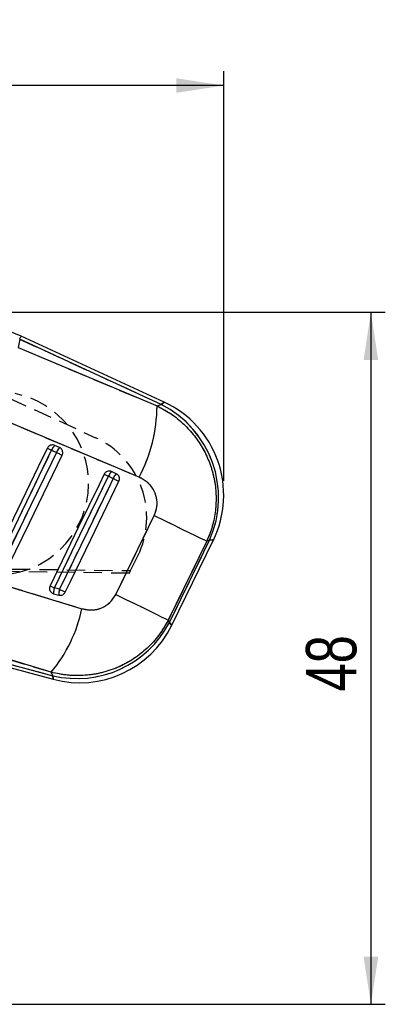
# Model space of a CAD drawing. Extents: x 43 to 342, y 12 to 285.
# Tile 19 of 38: x 250 to 276, y 217 to 285. Entities that reach past the tile are written whole.
import ezdxf

# ---------------------------------------------------------------- set-up
doc = ezdxf.new("R2010")
doc.units = 0
doc.linetypes.add('HIDDEN', pattern=[1.905, 1.27, -0.635])
doc.layers.get('0').update_dxf_attribs({"linetype": 'CONTINUOUS'})
doc.styles.add('SLDTEXTSTYLE0', font='TXT', dxfattribs={"width": 0.75})
doc.dimstyles.new('SLDDIMSTYLE0', dxfattribs={"dimtxt": 3.5, "dimasz": 3.302, "dimexe": 0, "dimexo": 0.0625, "dimgap": 0.875, "dimtad": 1, "dimdec": 0, "dimrnd": 1e-09, "dimzin": 12, "dimtxsty": 'SLDTEXTSTYLE0', "dimsah": 1, "dimcen": 0.09, "dimazin": 3, "dimtfac": 1, "dimtdec": 0, "dimtofl": 0, "dimtmove": 0, "dimatfit": 3, "dimtolj": 1, "dimtzin": 12})
doc.dimstyles.new('SLDDIMSTYLE1', dxfattribs={"dimtxt": 3.5, "dimasz": 3.302, "dimexe": 0, "dimexo": 0.0625, "dimgap": 0.875, "dimtad": 1, "dimdec": 0, "dimrnd": 1e-09, "dimzin": 12, "dimtxsty": 'SLDTEXTSTYLE0', "dimsah": 1, "dimcen": 0.09, "dimazin": 3, "dimtfac": 1, "dimtofl": 0, "dimtmove": 0, "dimatfit": 3, "dimtolj": 1, "dimtzin": 12})

# ---------------------------------------------------------------- blocks, each defined once
blk = doc.blocks.new('_D')
at = {"color": 179, "linetype": 'CONTINUOUS'}
for p, q in [((243.085, 265.172), (275.866, 265.172)), ((274.866, 265.172), (274.866, 217.118)), ((166.278, 217.118), (275.866, 217.118))]:
    blk.add_line(p, q, dxfattribs=at)
for points in [[(274.866, 265.172), (274.358, 261.87), (275.374, 261.87)], [(274.866, 217.118), (275.374, 220.42), (274.358, 220.42)]]:
    blk.add_solid(points, dxfattribs=at)
at = {"color": 179, "linetype": 'CONTINUOUS', "insert": (270.355, 238.844, 0.1), "char_height": 3.5, "attachment_point": 1, "rotation": 90, "style": 'SLDTEXTSTYLE0'}
blk.add_mtext('48', dxfattribs=at)
blk = doc.blocks.new('_D_1')
at = {"color": 179, "linetype": 'CONTINUOUS'}
for p, q in [((88.679, 251.25), (88.679, 281.917)), ((264.648, 253.477), (264.648, 281.917)), ((264.648, 280.917), (88.679, 280.917))]:
    blk.add_line(p, q, dxfattribs=at)
for points in [[(88.679, 280.917), (91.981, 280.409), (91.981, 281.425)], [(264.648, 280.917), (261.346, 281.425), (261.346, 280.409)]]:
    blk.add_solid(points, dxfattribs=at)
at = {"color": 179, "linetype": 'CONTINUOUS', "insert": (160.376, 285.429, 0.1), "char_height": 3.5, "attachment_point": 1, "style": 'SLDTEXTSTYLE0'}
blk.add_mtext('176', dxfattribs=at)

msp = doc.modelspace()

# ---------------------------------------------------------------- linework, layer by layer
at = {"color": 7, "linetype": 'CONTINUOUS'}
for p, q in [((250.4814, 263.2956), (250.3695, 262.733)), ((260.3034, 258.7732), (250.4814, 263.2956)), ((260.5147, 258.9305), (250.5782, 263.5057)), ((250.3695, 262.733), (260.0169, 258.6709)), ((260.0169, 258.6709), (260.3034, 258.7732)), ((258.7666, 253.7233), (249.1202, 257.7861)), ((253.2479, 255.7756), (252.9157, 255.9286)), ((252.7011, 255.5963), (253.0333, 255.4434)), ((256.6423, 253.7817), (256.9746, 253.6287)), ((257.1892, 253.9609), (256.8569, 254.1139)), ((257.1477, 245.5796), (259.8212, 251.064)), ((263.4732, 249.2814), (260.7983, 243.7977)), ((260.8753, 243.6287), (263.6659, 249.3502)), ((261.0387, 243.4359), (263.9291, 249.3622)), ((263.6659, 249.3502), (263.4732, 249.2814)), ((252.8362, 245.6333), (253.1959, 245.5369)), ((253.2497, 245.9397), (252.89, 246.036)), ((252.6687, 240.1718), (241.8475, 243.4536)), ((260.7983, 243.7977), (260.8753, 243.6287)), ((241.7005, 242.9049), (252.7755, 239.9374)), ((241.6406, 242.6815), (252.8138, 239.6877)), ((252.7755, 239.9374), (252.6687, 240.1718))]:
    msp.add_line(p, q, dxfattribs=at)
at = {"color": 7, "linetype": 'HIDDEN'}
for p, q in [((250.4814, 263.2956), (250.3695, 262.733)), ((260.3034, 258.7732), (250.4814, 263.2956)), ((250.3695, 262.733), (260.0169, 258.6709)), ((249.7516, 259.2154), (255.7524, 256.4611)), ((260.0169, 258.6709), (260.3034, 258.7732)), ((258.7666, 253.7233), (249.1202, 257.7861)), ((252.7011, 255.5963), (253.0333, 255.4434)), ((256.6423, 253.7817), (256.9746, 253.6287)), ((257.1477, 245.5796), (259.8212, 251.064)), ((263.4732, 249.2814), (260.7983, 243.7977)), ((260.8753, 243.6287), (263.6659, 249.3502)), ((263.6659, 249.3502), (263.4732, 249.2814)), ((258.186, 247.2337), (258.6841, 248.2536)), ((258.0967, 247.0509), (203.9518, 247.7602)), ((204.2266, 247.9571), (258.186, 247.2337)), ((258.0967, 247.0509), (258.186, 247.2337)), ((253.2497, 245.9397), (252.89, 246.036)), ((252.6687, 240.1718), (241.8475, 243.4536)), ((260.7983, 243.7977), (260.8753, 243.6287)), ((241.7005, 242.9049), (252.7755, 239.9374)), ((252.7755, 239.9374), (252.6687, 240.1718))]:
    msp.add_line(p, q, dxfattribs=at)
at = {"color": 8, "linetype": 'CONTINUOUS', "flags": 128}
for points in [[(250.4814, 263.2956), (250.5237, 263.3874), (250.5539, 263.4531), (250.5721, 263.4926), (250.5782, 263.5057), (250.5782, 263.5057)], [(260.5147, 258.9305), (260.4912, 258.913), (260.3034, 258.7732)], [(263.6659, 249.3502), (263.8998, 249.3608), (263.9291, 249.3622)], [(261.0387, 243.4359), (261.0205, 243.4574), (260.8753, 243.6287)], [(252.7755, 239.9374), (252.8095, 239.7155), (252.8138, 239.6877)]]:
    msp.add_lwpolyline(points, dxfattribs=at)
at = {"color": 7, "linetype": 'HIDDEN', "flags": 128}
for points in [[(260.3034, 258.7732), (260.4912, 258.913), (260.5147, 258.9305)], [(252.4039, 255.7403), (252.4131, 255.7358), (252.4318, 255.7268), (252.4596, 255.7133), (252.4957, 255.6958), (252.5392, 255.6747), (252.5888, 255.6507), (252.6432, 255.6243), (252.7011, 255.5963)], [(248.6235, 247.1792), (248.9775, 247.91), (250.3935, 250.833), (252.7011, 255.5963)], [(253.0333, 255.4434), (252.6793, 254.7126), (251.2632, 251.7895), (248.9831, 247.0828)], [(253.0333, 255.4434), (253.0929, 255.4145), (253.1527, 255.3855), (253.2111, 255.3572), (253.2666, 255.3303), (253.3176, 255.3056), (253.3627, 255.2838), (253.4008, 255.2653), (253.4308, 255.2508)], [(252.89, 246.036), (253.244, 246.7668), (254.6601, 249.6898), (256.6423, 253.7817)], [(256.3451, 253.9256), (256.3543, 253.9211), (256.3731, 253.9121), (256.4009, 253.8986), (256.437, 253.8811), (256.4805, 253.8601), (256.5301, 253.836), (256.5845, 253.8097), (256.6423, 253.7817)], [(256.9746, 253.6287), (256.6206, 252.8979), (255.2045, 249.9749), (253.2497, 245.9397)], [(256.9746, 253.6287), (257.0342, 253.5998), (257.094, 253.5708), (257.1524, 253.5425), (257.2079, 253.5157), (257.2588, 253.491), (257.304, 253.4691), (257.342, 253.4506), (257.372, 253.4361)], [(259.8212, 251.064), (260.4877, 250.7388), (261.1198, 250.4304), (261.703, 250.1458), (262.2238, 249.8916), (262.6706, 249.6735), (263.0329, 249.4966), (263.3025, 249.3649), (263.4732, 249.2814)], [(263.9291, 249.3622), (263.8998, 249.3608), (263.6659, 249.3502)], [(243.9827, 247.8738), (253.5331, 244.9763), (254.8039, 244.5906)], [(252.5929, 246.1799), (252.6021, 246.1755), (252.6208, 246.1664), (252.6486, 246.1529), (252.6847, 246.1355), (252.7282, 246.1144), (252.7778, 246.0904), (252.8322, 246.064), (252.89, 246.036)], [(253.2497, 245.9397), (253.3093, 245.9108), (253.3691, 245.8818), (253.4275, 245.8535), (253.483, 245.8266), (253.5339, 245.8019), (253.5791, 245.7801), (253.6172, 245.7616), (253.6472, 245.7471)], [(257.1477, 245.5796), (257.814, 245.2545), (258.4458, 244.9462), (259.0288, 244.6618), (259.5494, 244.4077), (259.996, 244.1897), (260.3581, 244.0128), (260.6276, 243.8812), (260.7983, 243.7977)], [(260.8753, 243.6287), (261.0205, 243.4574), (261.0387, 243.4359)], [(252.8138, 239.6877), (252.8095, 239.7155), (252.7755, 239.9374)]]:
    msp.add_lwpolyline(points, dxfattribs=at)
at = {"color": 7, "linetype": 'CONTINUOUS', "flags": 128}
for points in [[(252.4039, 255.7403), (252.0499, 255.0095), (250.6338, 252.0864), (248.3263, 247.3231)], [(252.4039, 255.7403), (252.4131, 255.7358), (252.4318, 255.7268), (252.4596, 255.7133), (252.4957, 255.6958), (252.5392, 255.6747), (252.5888, 255.6507), (252.6432, 255.6243), (252.7011, 255.5963)], [(248.6235, 247.1792), (248.9775, 247.91), (250.3935, 250.833), (252.7011, 255.5963)], [(253.0333, 255.4434), (252.6793, 254.7126), (251.2632, 251.7895), (248.9831, 247.0828)], [(249.3807, 246.8902), (249.7347, 247.621), (251.1507, 250.5441), (253.4308, 255.2508)], [(253.0333, 255.4434), (253.0929, 255.4145), (253.1527, 255.3855), (253.2111, 255.3572), (253.2666, 255.3303), (253.3176, 255.3056), (253.3627, 255.2838), (253.4008, 255.2653), (253.4308, 255.2508)], [(256.3451, 253.9256), (255.9911, 253.1948), (254.5751, 250.2717), (252.5929, 246.1799)], [(252.89, 246.036), (253.244, 246.7668), (254.6601, 249.6898), (256.6423, 253.7817)], [(256.3451, 253.9256), (256.3543, 253.9211), (256.3731, 253.9121), (256.4009, 253.8986), (256.437, 253.8811), (256.4805, 253.8601), (256.5301, 253.836), (256.5845, 253.8097), (256.6423, 253.7817)], [(256.9746, 253.6287), (256.6206, 252.8979), (255.2045, 249.9749), (253.2497, 245.9397)], [(253.6472, 245.7471), (254.0012, 246.4778), (255.4172, 249.4009), (257.372, 253.4361)], [(256.9746, 253.6287), (257.0342, 253.5998), (257.094, 253.5708), (257.1524, 253.5425), (257.2079, 253.5157), (257.2588, 253.491), (257.304, 253.4691), (257.342, 253.4506), (257.372, 253.4361)], [(259.8212, 251.064), (260.4877, 250.7388), (261.1198, 250.4304), (261.703, 250.1458), (262.2238, 249.8916), (262.6706, 249.6735), (263.0329, 249.4966), (263.3025, 249.3649), (263.4732, 249.2814)], [(243.9827, 247.8738), (253.5331, 244.9763), (254.8039, 244.5906)], [(252.5929, 246.1799), (252.6021, 246.1755), (252.6208, 246.1664), (252.6486, 246.1529), (252.6847, 246.1355), (252.7282, 246.1144), (252.7778, 246.0904), (252.8322, 246.064), (252.89, 246.036)], [(253.2497, 245.9397), (253.3093, 245.9108), (253.3691, 245.8818), (253.4275, 245.8535), (253.483, 245.8266), (253.5339, 245.8019), (253.5791, 245.7801), (253.6172, 245.7616), (253.6472, 245.7471)], [(257.1477, 245.5796), (257.814, 245.2545), (258.4458, 244.9462), (259.0288, 244.6618), (259.5494, 244.4077), (259.996, 244.1897), (260.3581, 244.0128), (260.6276, 243.8812), (260.7983, 243.7977)]]:
    msp.add_lwpolyline(points, dxfattribs=at)
at = {"color": 7, "linetype": 'HIDDEN'}
for centre, radius, start, end in [((248.9051, 253.2955), 6.356, 279.478864, 78.521136), ((249.3542, 258.7335), 10.6628, 331.973585, 359.663835), ((257.0369, 252.2961), 7.2541, 336.039345, 63.237299), ((253.2119, 250.9263), 6.09, 333.968592, 65.345073), ((253.5836, 255.2617), 0.9438, 135.043721, 159.234339), ((253.9161, 255.1085), 0.9442, 135.047907, 159.22986), ((257.5248, 253.447), 0.9438, 135.043622, 159.234038), ((257.8572, 253.2939), 0.944, 135.04647, 159.23075), ((253.8804, 245.6989), 1.0463, 161.201799, 183.595758), ((254.2401, 245.6025), 1.0463, 161.201862, 183.5958), ((244.6986, 246.7484), 10.3331, 320.471836, 347.946798), ((254.4565, 246.981), 7.2415, 256.576495, 332.423515)]:
    msp.add_arc(centre, radius, start, end, dxfattribs=at)
at = {"color": 7, "linetype": 'CONTINUOUS'}
for centre, radius, start, end in [((249.3542, 258.7335), 10.6628, 331.973585, 359.663835), ((257.0369, 252.2961), 7.2541, 336.039345, 63.237299), ((257.5431, 252.4768), 7.105, 333.9668, 65.30744), ((253.5836, 255.2617), 0.9438, 135.043721, 159.234339), ((253.9161, 255.1085), 0.9442, 135.047907, 159.22986), ((257.5248, 253.447), 0.9438, 135.043622, 159.234038), ((257.8572, 253.2939), 0.944, 135.04647, 159.23075), ((253.8804, 245.6989), 1.0463, 161.201799, 183.595758), ((254.2401, 245.6025), 1.0463, 161.201862, 183.5958), ((244.6986, 246.7484), 10.3331, 320.471836, 347.946798), ((254.4565, 246.981), 7.2415, 256.576495, 332.423515), ((254.6527, 246.5506), 7.105, 254.941431, 334.043931)]:
    msp.add_arc(centre, radius, start, end, dxfattribs=at)
for points, knots in [([(250.5782, 263.5057), (250.1346, 263.6978), (249.2226, 264.0927), (247.7869, 264.5468), (246.2954, 264.8947), (244.7799, 265.1128), (243.3723, 265.2047), (242.4737, 265.1819), (242.0847, 265.1721)], [0, 0, 0, 0, 0.1659186, 0.3411388, 0.5162955, 0.6913884, 0.8664251, 1, 1, 1, 1]), ([(260.0169, 258.6709), (260.3485, 258.4944), (261.0116, 258.1414), (261.8832, 257.4294), (262.6338, 256.6054), (263.2442, 255.684), (263.7027, 254.6826), (264.0061, 253.6196), (264.1394, 252.5148), (264.097, 251.4002), (263.8888, 250.3054), (263.6117, 249.6228), (263.4732, 249.2814)], [0, 0, 0, 0, 0.101434, 0.2028654, 0.3022121, 0.401556, 0.5000797, 0.5986013, 0.6992984, 0.7999952, 0.8999969, 1, 1, 1, 1]), ([(252.9157, 255.9286), (252.8818, 255.9409), (252.8071, 255.968), (252.681, 255.9632), (252.5572, 255.9163), (252.4603, 255.8375), (252.421, 255.7698), (252.4039, 255.7403)], [0, 0, 0, 0, 0.1801914, 0.3975031, 0.6148238, 0.832136, 1, 1, 1, 1]), ([(253.4308, 255.2508), (253.4462, 255.2924), (253.477, 255.3756), (253.4684, 255.5105), (253.419, 255.6331), (253.3402, 255.7247), (253.2751, 255.7606), (253.2479, 255.7756)], [0, 0, 0, 0, 0.2120972, 0.4241926, 0.6362877, 0.8483785, 1, 1, 1, 1]), ([(256.8569, 254.1139), (256.823, 254.1262), (256.7483, 254.1533), (256.6222, 254.1485), (256.4984, 254.1016), (256.4016, 254.0228), (256.3623, 253.9551), (256.3451, 253.9256)], [0, 0, 0, 0, 0.180211, 0.3975284, 0.6148327, 0.8321512, 1, 1, 1, 1]), ([(257.372, 253.4361), (257.3868, 253.4754), (257.4172, 253.5562), (257.4111, 253.6889), (257.3639, 253.8124), (257.2853, 253.9073), (257.2183, 253.9447), (257.1892, 253.9609)], [0, 0, 0, 0, 0.2010784, 0.4131635, 0.6252463, 0.8373319, 1, 1, 1, 1]), ([(259.8212, 251.064), (259.8967, 251.2644), (260.0477, 251.6655), (260.0086, 252.3154), (259.7708, 252.9087), (259.3505, 253.4151), (258.9641, 253.6191), (258.7666, 253.7233)], [0, 0, 0, 0, 0.1973261, 0.3948328, 0.589882, 0.790498, 1, 1, 1, 1]), ([(252.5929, 246.1799), (252.5779, 246.1398), (252.5473, 246.0581), (252.5543, 245.9248), (252.6021, 245.801), (252.6888, 245.701), (252.7747, 245.6515), (252.8262, 245.6362), (252.8362, 245.6333)], [0, 0, 0, 0, 0.1855088, 0.3774803, 0.5694501, 0.7614182, 0.9533863, 1, 1, 1, 1]), ([(253.1959, 245.5369), (253.2009, 245.5356), (253.2478, 245.5237), (253.3417, 245.5193), (253.4685, 245.5575), (253.5788, 245.6345), (253.6245, 245.7097), (253.6472, 245.7471)], [0, 0, 0, 0, 0.0290881, 0.2726957, 0.5162894, 0.7599055, 1, 1, 1, 1]), ([(254.8039, 244.5906), (255.0327, 244.544), (255.4907, 244.4506), (256.1755, 244.6136), (256.7776, 244.9864), (257.0223, 245.3787), (257.1477, 245.5796)], [0, 0, 0, 0, 0.2534149, 0.5073704, 0.7476439, 1, 1, 1, 1]), ([(260.7983, 243.7977), (260.5941, 243.4435), (260.1857, 242.735), (259.3652, 241.838), (258.4295, 241.0989), (257.3853, 240.5237), (256.242, 240.1281), (255.0433, 239.9316), (253.8351, 239.9291), (253.0575, 240.0909), (252.6687, 240.1718)], [0, 0, 0, 0, 0.1277825, 0.2555638, 0.3773008, 0.4990381, 0.6258609, 0.7526873, 0.8763413, 1, 1, 1, 1])]:
    msp.add_open_spline(points, degree=3, knots=knots, dxfattribs=at)
at = {"color": 7, "linetype": 'HIDDEN'}
for points, knots in [([(260.0169, 258.6709), (260.3485, 258.4944), (261.0116, 258.1414), (261.8832, 257.4294), (262.6338, 256.6054), (263.2442, 255.684), (263.7027, 254.6826), (264.0061, 253.6196), (264.1394, 252.5148), (264.097, 251.4002), (263.8888, 250.3054), (263.6117, 249.6228), (263.4732, 249.2814)], [0, 0, 0, 0, 0.101434, 0.2028654, 0.3022121, 0.401556, 0.5000797, 0.5986013, 0.6992984, 0.7999952, 0.8999969, 1, 1, 1, 1]), ([(259.8212, 251.064), (259.8967, 251.2644), (260.0477, 251.6655), (260.0086, 252.3154), (259.7708, 252.9087), (259.3505, 253.4151), (258.9641, 253.6191), (258.7666, 253.7233)], [0, 0, 0, 0, 0.1973261, 0.3948328, 0.589882, 0.790498, 1, 1, 1, 1]), ([(254.8039, 244.5906), (255.0327, 244.544), (255.4907, 244.4506), (256.1755, 244.6136), (256.7776, 244.9864), (257.0223, 245.3787), (257.1477, 245.5796)], [0, 0, 0, 0, 0.2534149, 0.5073704, 0.7476439, 1, 1, 1, 1]), ([(260.7983, 243.7977), (260.5941, 243.4435), (260.1857, 242.735), (259.3652, 241.838), (258.4295, 241.0989), (257.3853, 240.5237), (256.242, 240.1281), (255.0433, 239.9316), (253.8351, 239.9291), (253.0575, 240.0909), (252.6687, 240.1718)], [0, 0, 0, 0, 0.1277825, 0.2555638, 0.3773008, 0.4990381, 0.6258609, 0.7526873, 0.8763413, 1, 1, 1, 1])]:
    msp.add_open_spline(points, degree=3, knots=knots, dxfattribs=at)

# ---------------------------------------------------------------- dimensions: what is measured, and where the dimension line sits
at = {"color": 179, "linetype": 'CONTINUOUS'}
dim = msp.add_linear_dim(base=(88.6789, 280.9171), p1=(264.6481, 252.4768), p2=(88.6789, 250.2501), dimstyle='SLDDIMSTYLE1', dxfattribs=at)
dim.commit()
dim.dimension.update_dxf_attribs({"geometry": '_D_1', "text_midpoint": (165.6774, 280.9171), "dimtype": 160})
dim = msp.add_linear_dim(base=(274.8664, 217.1181), p1=(242.0847, 265.1721), p2=(165.2775, 217.1181), angle=90, dimstyle='SLDDIMSTYLE0', dxfattribs=at)
dim.commit()
dim.dimension.update_dxf_attribs({"geometry": '_D', "text_midpoint": (274.8664, 242.852), "dimtype": 160})

doc.saveas('drawing.dxf')
